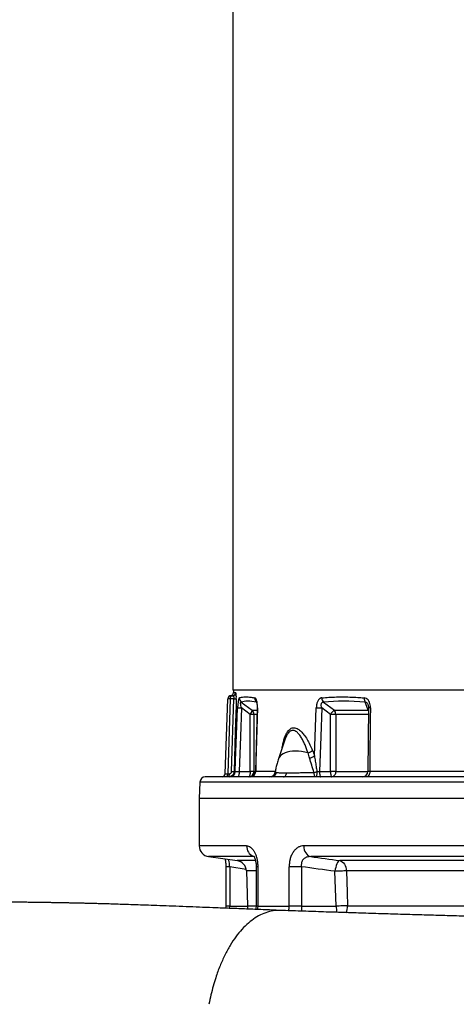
# Model space of a CAD drawing. Header units: millimetres. Extents: x 1566 to 6379, y 1263 to 6912.
# Tile 7 of 11: x 4104 to 4911, y 2267 to 4087. Entities that reach past the tile are written whole.
import ezdxf

# ---------------------------------------------------------------- set-up
doc = ezdxf.new("R2010")
doc.units = ezdxf.units.MM
doc.header["$LTSCALE"] = 2

msp = doc.modelspace()

# ---------------------------------------------------------------- linework, layer by layer
at = {"color": 7, "linetype": 'Continuous', "lineweight": 25}
for p, q in [((4497.6, 5497.7), (4497.6, 2847.7)), ((5728.9, 2847.7), (4497.6, 2847.7)), ((4498.9, 2847.7), (4498.8, 2843.5)), ((4483.6, 2693.5), (4488.4, 2831.9)), ((4492.9, 2831.9), (4488.1, 2693.5)), ((4499.6, 2831.9), (4492.9, 2831.9)), ((4494.4, 2837.7), (4497, 2837.7)), ((4495.4, 2697.3), (4499.6, 2831.9)), ((4513.3, 2825.7), (4533.2, 2810.7)), ((4665.2, 2825.7), (4685.2, 2810.7)), ((4747.7, 2810.7), (4742.4, 2825.7)), ((4529.6, 2803), (4513.7, 2815)), ((4536.7, 2803), (4529.6, 2803)), ((4529.6, 2697.7), (4529.6, 2803)), ((4536.7, 2803), (4536.7, 2697.7)), ((4542.5, 2815.3), (4539.3, 2697.4)), ((4678, 2803), (4662.1, 2815)), ((4678, 2697.7), (4678, 2803)), ((4687.7, 2803), (4678, 2803)), ((4685.2, 2810.7), (4747.7, 2810.7)), ((4687.7, 2803), (4687.7, 2697.7)), ((4748.2, 2815.1), (4747.1, 2697.6)), ((4593.9, 2756.2), (4581.9, 2721.1)), ((4488.1, 2693.5), (4491.2, 2693.5)), ((4502.1, 2697.3), (4499.8, 2697.3)), ((4509.4, 2697.7), (4529.6, 2697.7)), ((4536.7, 2697.7), (4529.6, 2697.7)), ((4657.8, 2697.7), (4678, 2697.7)), ((4687.7, 2697.7), (4678, 2697.7)), ((4936.9, 2697.3), (4750.8, 2697.3)), ((4436.7, 2678), (4435.6, 2647.7)), ((4568.9, 2687.7), (4446.7, 2687.7)), ((4591.1, 2687.7), (4590.5, 2687.7)), ((5924.6, 2687.7), (4591.1, 2687.7)), ((4435.6, 2647.7), (4435.6, 2560.1)), ((5919.1, 2647.7), (4435.6, 2647.7)), ((5919.1, 2560.1), (4628.7, 2560.1)), ((4452.9, 2540.3), (4505.5, 2532.9)), ((5904.1, 2540.3), (4641.5, 2540.3)), ((4484.7, 2521.6), (4484.7, 2448.7)), ((4491.8, 2521.6), (4491.8, 2448.7)), ((4522.7, 2513.8), (4524.9, 2449.4)), ((4540.7, 2521.6), (4540.7, 2448.7)), ((4543.6, 2521.6), (4543.6, 2448.7)), ((4601.8, 2448.7), (4601.8, 2521.6)), ((4624.2, 2521.6), (4601.8, 2521.6)), ((4624.2, 2521.6), (4624.2, 2448.7)), ((4688.6, 2448.7), (4686.3, 2513.1)), ((4484.7, 2448.7), (4484.3, 2444.8)), ((4543.6, 2448.7), (4601.8, 2448.7)), ((4624.2, 2448.7), (4601.8, 2448.7)), ((4624.2, 2448.7), (4688.6, 2448.7))]:
    msp.add_line(p, q, dxfattribs=at)
at = {"color": 8, "linetype": 'Continuous', "lineweight": 25}
for p, q in [((4498.8, 2843.5), (4502.9, 2843.5)), ((4493.7, 2837.7), (4493.7, 2837.7)), ((4533.2, 2810.7), (4542.3, 2810.7)), ((4542.1, 2803), (4536.7, 2803)), ((4748.1, 2803), (4687.7, 2803)), ((4747.7, 2810.7), (4748.3, 2810)), ((4536.7, 2697.7), (4539.3, 2697.7)), ((4575.7, 2697.3), (4539.9, 2697.3)), ((4687.7, 2697.7), (4747.1, 2697.7)), ((5185.6, 2678), (4436.7, 2678)), ((4523.1, 2560.1), (4435.6, 2560.1)), ((4536.6, 2540.3), (4452.9, 2540.3)), ((4539.3, 2532.9), (4505.5, 2532.9)), ((5865.8, 2532.9), (4695.2, 2532.9)), ((4491.8, 2521.6), (4484.7, 2521.6)), ((4522.1, 2516.5), (4491.8, 2521.6)), ((4540.7, 2513.8), (4522.7, 2513.8)), ((4543.6, 2521.6), (4540.7, 2521.6)), ((5848.6, 2513.8), (4707.6, 2513.8)), ((4491.8, 2448.7), (4484.7, 2448.7)), ((4491.8, 2448.7), (4524.9, 2448.7)), ((4524.9, 2449.4), (4540.7, 2449.4)), ((4543.6, 2448.7), (4540.7, 2448.7)), ((4709.8, 2449.4), (5846.4, 2449.4))]:
    msp.add_line(p, q, dxfattribs=at)
at = {"color": 7, "linetype": 'Continuous', "lineweight": 25, "flags": 128}
for points in [[(4504, 2831.9), (4503.7, 2819.9), (4502.1, 2772), (4499.8, 2697.3)], [(4502.1, 2697.3), (4502.8, 2717.3), (4505.7, 2797.3), (4506.4, 2815.4)], [(4513.7, 2815), (4511.8, 2762.5), (4509.4, 2697.7)], [(4543.1, 2815.4), (4542.5, 2795.4), (4540.4, 2715.4), (4539.9, 2697.3)], [(4648.5, 2726.5), (4651.1, 2797.3), (4651.8, 2815.4)], [(4651.8, 2815.4), (4652.7, 2815.3), (4653.9, 2815.3), (4655.1, 2815.3), (4656.4, 2815.2), (4657.8, 2815.2), (4659.3, 2815.1), (4660.7, 2815.1), (4662.1, 2815)], [(4662.1, 2815), (4660.2, 2762.5), (4657.8, 2697.7)], [(4751.9, 2815.4), (4751.7, 2795.4), (4750.9, 2715.4), (4750.8, 2697.3)], [(4509.4, 2697.7), (4509.3, 2695.7), (4509.2, 2693.9), (4508.9, 2692.1), (4508.6, 2690.6), (4508.2, 2689.4), (4507.8, 2688.5), (4507.3, 2687.9), (4506.8, 2687.7)], [(4529.6, 2697.7), (4529.6, 2695.7), (4529.4, 2693.9), (4529.2, 2692.1), (4528.9, 2690.6), (4528.5, 2689.4), (4528, 2688.5), (4527.5, 2687.9), (4527, 2687.7)], [(4591.1, 2687.7), (4592.2, 2687.8), (4593.1, 2688.3), (4594.1, 2688.9), (4594.9, 2689.8), (4595.6, 2691), (4596.2, 2692.3), (4596.7, 2693.8), (4597, 2695.4)], [(4650.9, 2687.7), (4650.3, 2687.8), (4649.8, 2688.3), (4649.3, 2689), (4648.8, 2690), (4648.4, 2691.2), (4648.1, 2692.6), (4647.8, 2694.1), (4647.6, 2695.8)], [(4653, 2697.5), (4653, 2695.6), (4652.9, 2693.8), (4652.7, 2692.1), (4652.4, 2690.6), (4652.1, 2689.3), (4651.7, 2688.4), (4651.3, 2687.9), (4650.9, 2687.7)], [(4657.8, 2697.7), (4657.8, 2695.7), (4658, 2693.9), (4658.2, 2692.1), (4658.5, 2690.6), (4658.9, 2689.4), (4659.4, 2688.5), (4659.9, 2687.9), (4660.4, 2687.7)], [(4678, 2697.7), (4678.1, 2695.7), (4678.2, 2693.9), (4678.5, 2692.1), (4678.8, 2690.6), (4679.2, 2689.4), (4679.6, 2688.5), (4680.1, 2687.9), (4680.6, 2687.7)], [(4687.7, 2697.7), (4687.6, 2695.7), (4687.1, 2693.9), (4686.5, 2692.1), (4685.6, 2690.6), (4684.5, 2689.4), (4683.3, 2688.5), (4682, 2687.9), (4680.6, 2687.7)], [(4750.8, 2697.3), (4750.6, 2695.4), (4750.2, 2693.6), (4749.6, 2692), (4748.8, 2690.5), (4747.9, 2689.3), (4746.8, 2688.4), (4745.7, 2687.9), (4744.5, 2687.7)], [(4628.7, 2560.1), (4629, 2556.5), (4629.7, 2553.1), (4630.8, 2549.9), (4632.4, 2547), (4634.3, 2544.5), (4636.5, 2542.5), (4638.9, 2541.1), (4641.5, 2540.3)], [(4695.2, 2532.9), (4693.8, 2532.3), (4692.4, 2531.1), (4691.1, 2529.2), (4689.8, 2526.7), (4688.7, 2523.8), (4687.7, 2520.4), (4686.9, 2516.8), (4686.3, 2513.1)], [(4695.2, 2532.9), (4697.6, 2532.1), (4699.9, 2530.7), (4702, 2528.8), (4703.9, 2526.5), (4705.4, 2523.7), (4706.5, 2520.6), (4707.3, 2517.2), (4707.6, 2513.8)], [(4707.6, 2513.8), (4705.4, 2513.7), (4703, 2513.7), (4700.4, 2513.6), (4697.7, 2513.5), (4694.8, 2513.4), (4691.9, 2513.3), (4689.1, 2513.2), (4686.3, 2513.1)], [(4707.6, 2513.8), (4709, 2473.8), (4709.8, 2449.4)], [(4524.9, 2449.4), (4524.7, 2445.4), (4524.2, 2443.3)], [(4540.7, 2448.7), (4540.3, 2444.8), (4539.8, 2442.6)], [(4709.8, 2449.4), (4707.7, 2449.3), (4705.3, 2449.3), (4702.7, 2449.2), (4700, 2449.1), (4697.1, 2449), (4694.2, 2448.9), (4691.4, 2448.8), (4688.6, 2448.7)]]:
    msp.add_lwpolyline(points, dxfattribs=at)
at = {"color": 8, "linetype": 'Continuous', "lineweight": 25, "flags": 128}
for points in [[(4636.6, 2731.8), (4630.6, 2733.3), (4624.7, 2734.3), (4618.9, 2735), (4613.2, 2735.2), (4607.9, 2735.1), (4602.9, 2734.5), (4598.2, 2733.6), (4594.1, 2732.3), (4590.4, 2730.5), (4587.3, 2728.5), (4584.8, 2726.1), (4583, 2723.4), (4581.9, 2721.1)], [(4491.6, 2444.5), (4491.6, 2444.8), (4491.8, 2448.7)], [(4543.6, 2448.7), (4543.3, 2444.8), (4542.8, 2442.5)]]:
    msp.add_lwpolyline(points, dxfattribs=at)
at = {"color": 7, "linetype": 'Continuous', "lineweight": 25}
for centre, radius, start, end in [((4492.8, 2843.7), 6, 279.0495, 358), ((4496.9, 2843.7), 5.98, 270.1664, 358.1818), ((4494.4, 2831.7), 6, 90, 178), ((4490.7, 2794.8), 37.2, 86.5714, 93.4286), ((4494.4, 2831.8), 6, 97.1389, 178.002), ((4499.6, 2833.2), 6.83, 138.9755, 191.0171), ((4501.8, 2882), 50.2, 267.4902, 272.5098), ((4519.8, 2833.5), 10.2, 178.7173, 229.9436), ((4548.3, 2833.1), 10, 176.3029, 227.3121), ((4674.1, 2833.7), 12, 179.9603, 221.9571), ((4752.7, 2832.4), 12.3, 174.0092, 213.0776), ((4522, 3065.2), 250.4, 266.421, 268.0891), ((4517.9, 2813.3), 15.6, 318.9053, 350.5002), ((4526.5, 2803.1), 10.1, 359.7803, 48.7149), ((4703.6, 2786.4), 30.5, 127.1625, 146.9181), ((4675.7, 2803.3), 12, 358.6198, 37.8775), ((4631.9, 2749.4), 18.2, 284.9299, 315.4601), ((4635.5, 2743.9), 21.7, 280.5155, 306.6872), ((4477.6, 2693.7), 6, 270, 358), ((4481.4, 2692.2), 6.83, 318.9751, 11.0185), ((4484.5, 2692.2), 6.83, 318.9747, 11.0179), ((4492.1, 2697.6), 9.93, 270.3355, 358.3642), ((4497.6, 2748), 50.7, 267.5162, 272.4838), ((4526.9, 2697.5), 9.83, 271.0099, 0.9761), ((4529.2, 2697.7), 10, 270.0008, 358.5245), ((4530.2, 2697.3), 9.66, 271.9578, 0.0039), ((4565.9, 2697.7), 10, 270.2317, 351.175), ((4568.7, 2697.4), 9.67, 271.0107, 350.1366), ((4615.7, 2804.1), 112.9, 286.4319, 289.303), ((4737.1, 2697.7), 10, 270.0095, 359.5927), ((4446.7, 2677.7), 10, 90, 178), ((4455.6, 2560.1), 20, 180, 262), ((4502.7, 2513.1), 20, 2, 82)]:
    msp.add_arc(centre, radius, start, end, dxfattribs=at)
at = {"color": 8, "linetype": 'Continuous', "lineweight": 25}
for centre, radius, start, end in [((4542.9, 2814), 1.4, 83.1864, 110.5836), ((4750.8, 2803.9), 11.5, 84.6135, 103.1897), ((4542.8, 2559.3), 19.7, 177.7531, 248.1357), ((4577.1, 2448.6), 24.7, 340.0949, 0.2169), ((4676.7, 2448.4), 52.5, 179.7274, 190.0524), ((4737.4, 2448.2), 48.8, 179.3708, 193.1344), ((4684.5, 2448.4), 25.3, 332.0842, 2.1441)]:
    msp.add_arc(centre, radius, start, end, dxfattribs=at)
at = {"color": 7, "linetype": 'Continuous', "lineweight": 25}
for centre, major_axis, ratio, start_param, end_param in [((5199.2, 2242.1), (693.6, -578.4), 0.12953, 2.909193, 3.065832), ((5195.6, 2242.1), (664.9, -519.6), 0.405307, 2.584852, 2.741491), ((4489.6, 2693.7), (6.01, 0.21), 0.02664, 3.139731, 4.447793)]:
    msp.add_ellipse(centre, major_axis=major_axis, ratio=ratio, start_param=start_param, end_param=end_param, dxfattribs=at)
for points, knots in [([(4504, 2831.9), (4504, 2832.4), (4504.1, 2834.2), (4504.1, 2837.4), (4503.8, 2840.7), (4503.4, 2843), (4503.1, 2843.3), (4502.9, 2843.5)], [0, 0, 0, 0, 0.077931, 0.291209, 0.521309, 0.761044, 1, 1, 1, 1]), ([(4497, 2837.7), (4497.3, 2837.6), (4498, 2837.5), (4498.9, 2836.4), (4499.5, 2834.8), (4499.6, 2833.5), (4499.7, 2832.5), (4499.6, 2832.2), (4499.6, 2831.9)], [0, 0, 0, 0, 0.257659, 0.506763, 0.731458, 0.88833, 0.929073, 1, 1, 1, 1]), ([(4509.7, 2833.7), (4509.5, 2833.7), (4509.1, 2833.4), (4508.3, 2831.9), (4507.5, 2828.1), (4506.8, 2822.3), (4506.5, 2817.8), (4506.4, 2815.4)], [0, 0, 0, 0, 0.071255, 0.269127, 0.496591, 0.721551, 1, 1, 1, 1]), ([(4509.7, 2833.7), (4510.9, 2834.1), (4513.5, 2834.9), (4518, 2835.4), (4523, 2835.6), (4528.6, 2835.2), (4533.8, 2834.6), (4537.2, 2833.9), (4538.3, 2833.7)], [0, 0, 0, 0, 0.180354, 0.36083, 0.541306, 0.722764, 0.904221, 1, 1, 1, 1]), ([(4513.7, 2815), (4513.3, 2816.6), (4512.5, 2819.3), (4512, 2822.5), (4512, 2824.3), (4512.2, 2825.2), (4512.5, 2825.7), (4512.9, 2825.8), (4513.2, 2825.7), (4513.3, 2825.7)], [0, 0, 0, 0, 0.322828, 0.550822, 0.67418, 0.754712, 0.875491, 0.931699, 1, 1, 1, 1]), ([(4543.1, 2815.4), (4543.1, 2817.2), (4543.1, 2820.8), (4542.5, 2825.8), (4541.5, 2830), (4540.1, 2832.9), (4538.9, 2833.5), (4538.3, 2833.7)], [0, 0, 0, 0, 0.2050894, 0.4123313, 0.6032935, 0.8015413, 1, 1, 1, 1]), ([(4541.3, 2826.4), (4541.3, 2826.4), (4541.3, 2826.4), (4541.5, 2825.7), (4541.8, 2824.5), (4542.1, 2822.8), (4542.3, 2820.5), (4542.5, 2818), (4542.4, 2816.2), (4542.4, 2815.3)], [0, 0, 0, 0, 0.086074, 0.201174, 0.327659, 0.470993, 0.638283, 0.825484, 1, 1, 1, 1]), ([(4662.1, 2833.7), (4661.7, 2833.7), (4660.2, 2833.4), (4657.4, 2831.9), (4654.5, 2828.1), (4652.4, 2822.3), (4652, 2817.8), (4651.8, 2815.4)], [0, 0, 0, 0, 0.071255, 0.269127, 0.496592, 0.721552, 1, 1, 1, 1]), ([(4662.1, 2815), (4661.7, 2816.6), (4661, 2819.3), (4661.1, 2822.5), (4661.8, 2824.3), (4662.6, 2825.2), (4663.5, 2825.7), (4664.4, 2825.8), (4664.9, 2825.7), (4665.2, 2825.7)], [0, 0, 0, 0, 0.3228279, 0.5508213, 0.6741782, 0.7547105, 0.8754886, 0.9316975, 1, 1, 1, 1]), ([(4662.1, 2833.7), (4666.5, 2834.1), (4675.2, 2834.9), (4688.9, 2835.4), (4703, 2835.6), (4717.5, 2835.2), (4730, 2834.6), (4737.8, 2833.9), (4740.4, 2833.7)], [0, 0, 0, 0, 0.180354, 0.36083, 0.541306, 0.722763, 0.904221, 1, 1, 1, 1]), ([(4751.9, 2815.4), (4751.8, 2817.2), (4751.7, 2820.8), (4750.3, 2825.8), (4747.8, 2830), (4744.4, 2832.9), (4741.8, 2833.5), (4740.4, 2833.7)], [0, 0, 0, 0, 0.205089, 0.412331, 0.603293, 0.80154, 1, 1, 1, 1]), ([(4747.3, 2821.1), (4747.5, 2820.6), (4747.9, 2819.5), (4748.2, 2817.4), (4748.2, 2815.9), (4748.2, 2815.1)], [0, 0, 0, 0, 0.273503, 0.627341, 1, 1, 1, 1]), ([(4581.9, 2721.1), (4581.4, 2719.6), (4580.1, 2715.5), (4578.2, 2708.6), (4576.7, 2701.8), (4576.1, 2697.6), (4575.8, 2696.2)], [0, 0, 0, 0, 0.185501, 0.513129, 0.836783, 1, 1, 1, 1]), ([(4647.6, 2695.8), (4646.3, 2700.4), (4644.8, 2705), (4642, 2713.9), (4640.6, 2718.3), (4639.5, 2722.6)], [0, 0, 0, 0, 0.5, 0.5, 1, 1, 1, 1]), ([(4648.5, 2726.5), (4648.9, 2723.3), (4649.9, 2716.8), (4651.5, 2707.1), (4652.5, 2700.7), (4653, 2697.5)], [0, 0, 0, 0, 0.337642, 0.676714, 1, 1, 1, 1]), ([(4499.8, 2697.3), (4499.6, 2696.3), (4499.4, 2694.2), (4497.8, 2691.4), (4495.4, 2689.3), (4492.6, 2687.9), (4490.6, 2687.8), (4489.7, 2687.7)], [0, 0, 0, 0, 0.2043091, 0.4061778, 0.6095583, 0.8230132, 1, 1, 1, 1]), ([(4491.2, 2693.5), (4491.5, 2693.5), (4491.7, 2693.5), (4492.2, 2693.6), (4492.5, 2693.7), (4493.2, 2693.9), (4493.7, 2694.2), (4494.5, 2694.9), (4494.8, 2695.3), (4495.1, 2696.1), (4495.2, 2696.3), (4495.3, 2696.8), (4495.4, 2697.1), (4495.4, 2697.3)], [0, 0, 0, 0, 0.125, 0.125, 0.25, 0.25, 0.5, 0.5, 0.75, 0.75, 0.875, 0.875, 1, 1, 1, 1]), ([(4502.1, 2697.3), (4502.1, 2697.4), (4502.5, 2697.4), (4503.7, 2697.5), (4506.2, 2697.6), (4508.3, 2697.7), (4509.4, 2697.7)], [0, 0, 0, 0, 0.122125, 0.414506, 0.707187, 1, 1, 1, 1]), ([(4578.2, 2695.7), (4579.1, 2695.6), (4580.9, 2695.5), (4585.1, 2695.3), (4590.4, 2695.3), (4594.8, 2695.4), (4597, 2695.4)], [0, 0, 0, 0, 0.240388, 0.486138, 0.739636, 1, 1, 1, 1]), ([(4597, 2695.4), (4599.3, 2695.4), (4603.9, 2695.4), (4611.8, 2695.4), (4620.4, 2695.4), (4629.1, 2695.5), (4637.2, 2695.6), (4643.2, 2695.7), (4646.6, 2695.8), (4647.6, 2695.8)], [0, 0, 0, 0, 0.155499, 0.310998, 0.483068, 0.655147, 0.797364, 0.93959, 1, 1, 1, 1]), ([(4653, 2697.5), (4653.5, 2697.5), (4655.1, 2697.6), (4656.6, 2697.7), (4657.8, 2697.7)], [0, 0, 0, 0, 0.29345, 1, 1, 1, 1]), ([(4523.1, 2560.1), (4524.3, 2560), (4526.6, 2559.7), (4530.1, 2557.9), (4533.4, 2555), (4536.4, 2551), (4539, 2546.1), (4541, 2540.7), (4542.5, 2534.7), (4543.4, 2528.4), (4543.6, 2523.9), (4543.6, 2521.6)], [0, 0, 0, 0, 0.117607, 0.235168, 0.352516, 0.469803, 0.578654, 0.68747, 0.789307, 0.89114, 1, 1, 1, 1]), ([(4628.7, 2560.1), (4627, 2560.1), (4625.2, 2559.9), (4622.7, 2559.2), (4621.8, 2558.9), (4620.1, 2558.3), (4619.3, 2557.9), (4616.9, 2556.6), (4615.3, 2555.5), (4613.1, 2553.4), (4612.4, 2552.7), (4611, 2551.2), (4610.4, 2550.4), (4609.1, 2548.6), (4608.5, 2547.7), (4607.4, 2545.8), (4606.9, 2544.7), (4605.4, 2541.6), (4604.5, 2539.3), (4603.7, 2536.3), (4603.5, 2535.7), (4603.2, 2534.5), (4603.1, 2533.9), (4602.7, 2532), (4602.5, 2530.7), (4601.9, 2526.9), (4601.8, 2524.3), (4601.8, 2521.6)], [0, 0, 0, 0, 0.125, 0.125, 0.1875, 0.1875, 0.25, 0.25, 0.375, 0.375, 0.4375, 0.4375, 0.5, 0.5, 0.5625, 0.5625, 0.625, 0.625, 0.75, 0.75, 0.78125, 0.78125, 0.8125, 0.8125, 0.875, 0.875, 1, 1, 1, 1]), ([(4483.4, 2536), (4483.5, 2535.5), (4483.8, 2533.9), (4484.2, 2531), (4484.5, 2527.3), (4484.7, 2524.1), (4484.7, 2522.2), (4484.7, 2521.6)], [0, 0, 0, 0, 0.127222, 0.374237, 0.628257, 0.882957, 1, 1, 1, 1]), ([(4535.8, 2541.6), (4535.7, 2541.6), (4535.7, 2541.7), (4535.9, 2541.4), (4536.4, 2540.8), (4537.1, 2539.7), (4537.9, 2538), (4538.7, 2535.9), (4539.4, 2533.2), (4540.1, 2530.1), (4540.5, 2526.8), (4540.7, 2523.9), (4540.7, 2522.2), (4540.7, 2521.6)], [0, 0, 0, 0, 0.009166, 0.107648, 0.21074, 0.304794, 0.403884, 0.506709, 0.616305, 0.724931, 0.835852, 0.951472, 1, 1, 1, 1]), ([(4641.5, 2540.3), (4639.7, 2540.2), (4635.8, 2540.2), (4630.5, 2537.9), (4626.4, 2533.8), (4624, 2528.1), (4624.1, 2523.8), (4624.2, 2521.6)], [0, 0, 0, 0, 0.197039, 0.41403, 0.612873, 0.805993, 1, 1, 1, 1]), ([(4585.9, 2440.8), (4575, 2441.2), (4553.8, 2442.1), (4523.3, 2443.3), (4494.6, 2444.5), (4467.5, 2445.5), (4442.1, 2446.5), (4417.1, 2447.5), (4392.6, 2448.4), (4368.8, 2449.3), (4347.1, 2450.1), (4327.3, 2450.8), (4309.4, 2451.4), (4293.3, 2451.9), (4279, 2452.4), (4266.5, 2452.8), (4255.8, 2453.1), (4246.8, 2453.3), (4239.4, 2453.5), (4233, 2453.7), (4226.3, 2453.9), (4218.7, 2454), (4210.2, 2454.2), (4201.2, 2454.4), (4192.2, 2454.6), (4183.1, 2454.8), (4174.3, 2455), (4165.6, 2455.1), (4158.3, 2455.2), (4152.7, 2455.3), (4148.5, 2455.4), (4144.6, 2455.4), (4140.5, 2455.5), (4135.6, 2455.5), (4129.7, 2455.6), (4122.7, 2455.7), (4114.7, 2455.8), (4105.6, 2456), (4095.5, 2456.1), (4084.4, 2456.3), (4072.3, 2456.5), (4059.4, 2456.7), (4050.5, 2456.9), (4045.9, 2457)], [0, 0, 0, 0, 0.0479392, 0.0936565, 0.1373569, 0.1793445, 0.2194512, 0.2576184, 0.3000852, 0.3398125, 0.3767861, 0.4110118, 0.443011, 0.4720791, 0.4982082, 0.5214094, 0.5416521, 0.5585928, 0.5725795, 0.5840504, 0.5956381, 0.611194, 0.6277072, 0.6452784, 0.6647074, 0.6816104, 0.7000999, 0.7191441, 0.7362489, 0.7461963, 0.7551834, 0.7631763, 0.7716471, 0.7825189, 0.7958711, 0.8117895, 0.8303696, 0.8517138, 0.8758951, 0.9029146, 0.9327156, 0.9651607, 1, 1, 1, 1]), ([(4585.9, 2440.7), (4583.5, 2440.8), (4576.6, 2441), (4565.2, 2439), (4551.7, 2434.4), (4538.7, 2427.3), (4526.2, 2417.9), (4514.3, 2406.2), (4503, 2392.4), (4492.4, 2376.4), (4482.6, 2358.5), (4473.7, 2338.5), (4466.6, 2319.1), (4461.2, 2300.9), (4456.9, 2284.5), (4454.6, 2273.1), (4453.4, 2267.3)], [0, 0, 0, 0, 0.040946, 0.121448, 0.200908, 0.279629, 0.357892, 0.435958, 0.514084, 0.592531, 0.671564, 0.751475, 0.832586, 0.887522, 0.943279, 1, 1, 1, 1]), ([(4585.5, 1704.6), (4598.1, 1705), (4623.2, 1705.8), (4661.7, 1707.1), (4700.1, 1708.3), (4738.5, 1709.5), (4776.7, 1710.7), (4814.6, 1711.8), (4854.2, 1712.9), (4895.4, 1714), (4938.1, 1715.2), (4980.1, 1716.3), (5021.3, 1717.3), (5061.7, 1718.2), (5105.6, 1719.2), (5152.7, 1720.3), (5202.8, 1721.3), (5251.1, 1722.3), (5297.6, 1723.3), (5342.1, 1724.3), (5384.5, 1725.2), (5424.8, 1726.1), (5463.3, 1726.9), (5500.3, 1727.8), (5535.7, 1728.7), (5569.4, 1729.6), (5601.4, 1730.4), (5632, 1731.2), (5664.1, 1732.1), (5697.5, 1733.1), (5731.8, 1734.2), (5765.5, 1735.3), (5798.3, 1736.5), (5830.2, 1737.7), (5859.7, 1738.9), (5887, 1740), (5912.5, 1741.1), (5934.7, 1742.2), (5954.2, 1743.2), (5971.4, 1744.1), (5988, 1745), (6003.4, 1745.9), (6015.8, 1746.7), (6026.1, 1747.4), (6035.1, 1748), (6045.1, 1748.7), (6055.6, 1749.4), (6066.1, 1750.2), (6076.1, 1751), (6084.3, 1751.7), (6091, 1752.3), (6096.3, 1752.8), (6101.6, 1753.3), (6106.9, 1753.7), (6112.1, 1754.2), (6116.9, 1754.7), (6120.8, 1755.1), (6123.8, 1755.4), (6126.4, 1755.7), (6129.4, 1756), (6133, 1756.4), (6137.2, 1756.8), (6141.4, 1757.3), (6145.8, 1757.9), (6150.2, 1758.4), (6155.2, 1759.1), (6160.4, 1759.8), (6165.8, 1760.7), (6171.3, 1761.6), (6176.4, 1762.5), (6181.4, 1763.5), (6187.7, 1764.9), (6195.5, 1766.7), (6203, 1768.7), (6210.2, 1770.8), (6217.2, 1773), (6224.4, 1775.5), (6232.3, 1778.5), (6242.2, 1782.7), (6251.2, 1787), (6258.8, 1791), (6264.7, 1794.4), (6270.9, 1798.2), (6277.7, 1802.7), (6285.4, 1808.2), (6294.4, 1815.3), (6304.2, 1824.1), (6314, 1834), (6322.6, 1843.9), (6329.9, 1853.5), (6336.6, 1863.3), (6342.5, 1873.1), (6347.8, 1882.9), (6352.3, 1892.6), (6356.6, 1903), (6360.7, 1914.8), (6364.4, 1928), (6367.3, 1942.5), (6370.2, 1960.1), (6373.2, 1980.7), (6375.8, 2004.4), (6377.7, 2028.7), (6378.7, 2053.2), (6379, 2077.5), (6378.5, 2100.4), (6377.3, 2121.7), (6375.7, 2141.8), (6373.5, 2161.7), (6370.9, 2181.2), (6367.9, 2199.7), (6364.6, 2216.6), (6360.5, 2230.9), (6356.4, 2242.7), (6352.4, 2252.3), (6348.7, 2260.3), (6344.8, 2267.9), (6340.1, 2276.1), (6334, 2285.8), (6325.9, 2297), (6317, 2307.8), (6307.6, 2317.6), (6298.8, 2325.9), (6290.1, 2333.2), (6282.2, 2339.2), (6275.2, 2344.1), (6268.7, 2348.2), (6262.4, 2352), (6255.9, 2355.6), (6249.1, 2359), (6242.5, 2362.1), (6236.5, 2364.8), (6231.1, 2367), (6226.1, 2368.9), (6221.3, 2370.6), (6216.7, 2372.2), (6212.8, 2373.5), (6209.1, 2374.6), (6205.3, 2375.8), (6200.6, 2377.1), (6195.4, 2378.4), (6190.4, 2379.7), (6186.2, 2380.6), (6182.6, 2381.4), (6178.8, 2382.1), (6174.3, 2383), (6168.3, 2384.1), (6161.4, 2385.2), (6153.9, 2386.3), (6147.5, 2387.2), (6141.4, 2387.9), (6135.1, 2388.7), (6127.7, 2389.5), (6119.6, 2390.4), (6111, 2391.2), (6102.8, 2392), (6094.4, 2392.8), (6085.3, 2393.6), (6075.4, 2394.4), (6064.9, 2395.3), (6054.3, 2396.1), (6043.7, 2396.9), (6033.3, 2397.6), (6020.5, 2398.5), (6005.3, 2399.4), (5987.6, 2400.5), (5970.2, 2401.4), (5952.4, 2402.4), (5933.6, 2403.3), (5913.2, 2404.3), (5889.9, 2405.3), (5863.6, 2406.4), (5834.3, 2407.6), (5803.1, 2408.8), (5774, 2409.8), (5747.8, 2410.7), (5724.9, 2411.5), (5701.2, 2412.2), (5677.1, 2412.9), (5650.9, 2413.7), (5623.6, 2414.5), (5595.6, 2415.2), (5569.4, 2415.9), (5544.9, 2416.5), (5522.4, 2417.1), (5501.3, 2417.6), (5480.8, 2418.1), (5460.1, 2418.5), (5441, 2419), (5423.5, 2419.3), (5407.8, 2419.7), (5391.9, 2420), (5375.7, 2420.4), (5358.7, 2420.7), (5340.1, 2421.1), (5320, 2421.5), (5298.5, 2421.9), (5275.7, 2422.4), (5251, 2422.9), (5224.5, 2423.4), (5196, 2424), (5166, 2424.6), (5134.4, 2425.2), (5101.3, 2425.9), (5066.4, 2426.7), (5029.8, 2427.5), (4991.5, 2428.4), (4951.6, 2429.5), (4913.3, 2430.5), (4876.7, 2431.5), (4842.3, 2432.5), (4806.9, 2433.5), (4770.9, 2434.7), (4734.3, 2435.8), (4697.4, 2437), (4660.2, 2438.2), (4622.7, 2439.5), (4598, 2440.4), (4585.6, 2440.8)], [0, 0, 0, 0, 0.008849, 0.017552, 0.026113, 0.034518, 0.042765, 0.05086, 0.05881, 0.067904, 0.076807, 0.085519, 0.09404, 0.102369, 0.110506, 0.12114, 0.131434, 0.141394, 0.151026, 0.160337, 0.169176, 0.17772, 0.185974, 0.19394, 0.201756, 0.209273, 0.216489, 0.22347, 0.230298, 0.238979, 0.247371, 0.255477, 0.264347, 0.272854, 0.281004, 0.288798, 0.296247, 0.303611, 0.309183, 0.314781, 0.320407, 0.325817, 0.330779, 0.333652, 0.336994, 0.340808, 0.345018, 0.349235, 0.353408, 0.357537, 0.359844, 0.362171, 0.36452, 0.366891, 0.369283, 0.371556, 0.373492, 0.374774, 0.375874, 0.377191, 0.378847, 0.380843, 0.382987, 0.38486, 0.387214, 0.389306, 0.391845, 0.394551, 0.397093, 0.399435, 0.401548, 0.403731, 0.407654, 0.411149, 0.413367, 0.416518, 0.420175, 0.422914, 0.426685, 0.430325, 0.432274, 0.434005, 0.435629, 0.437447, 0.439497, 0.441792, 0.444851, 0.447836, 0.450599, 0.453141, 0.455461, 0.458052, 0.460301, 0.462374, 0.464682, 0.467243, 0.470058, 0.473124, 0.476391, 0.481022, 0.485988, 0.491071, 0.496096, 0.501114, 0.506046, 0.510199, 0.514318, 0.518436, 0.522559, 0.526451, 0.53002, 0.533186, 0.535621, 0.537742, 0.539547, 0.541113, 0.543037, 0.545452, 0.548362, 0.551764, 0.554305, 0.55697, 0.559394, 0.561544, 0.563428, 0.565066, 0.566823, 0.568944, 0.571246, 0.573476, 0.575669, 0.577703, 0.579753, 0.582156, 0.584141, 0.585802, 0.587146, 0.588656, 0.590538, 0.593129, 0.59525, 0.596878, 0.598339, 0.600027, 0.601944, 0.604236, 0.608301, 0.611753, 0.614651, 0.617448, 0.620375, 0.623633, 0.627744, 0.631608, 0.635176, 0.638779, 0.64277, 0.647084, 0.651468, 0.655704, 0.659793, 0.663733, 0.667524, 0.673928, 0.679988, 0.685779, 0.691365, 0.697231, 0.703485, 0.710127, 0.717959, 0.726086, 0.734475, 0.743131, 0.748709, 0.754394, 0.760186, 0.766073, 0.771786, 0.778661, 0.785063, 0.790984, 0.796432, 0.801413, 0.805892, 0.810324, 0.8148, 0.81932, 0.822636, 0.825975, 0.82934, 0.832729, 0.836206, 0.840084, 0.84441, 0.848767, 0.8535, 0.858608, 0.864094, 0.869957, 0.876199, 0.882646, 0.889455, 0.896629, 0.904169, 0.912076, 0.920349, 0.928989, 0.936019, 0.943275, 0.95076, 0.958478, 0.966432, 0.974483, 0.982766, 0.99127, 1, 1, 1, 1])]:
    msp.add_open_spline(points, degree=3, knots=knots, dxfattribs=at)
at = {"color": 8, "linetype": 'Continuous', "lineweight": 25}
for points, knots in [([(4742.4, 2825.7), (4742.8, 2825.7), (4743.3, 2825.8), (4744.4, 2825.4), (4745.1, 2824.8), (4746.2, 2823.7), (4746.7, 2822.6), (4747.2, 2821.6), (4747.2, 2821.3), (4747.3, 2821.1)], [0, 0, 0, 0, 0.215883, 0.316339, 0.521797, 0.615125, 0.901059, 0.924654, 1, 1, 1, 1]), ([(4588.8, 2741.2), (4588.9, 2741.7), (4589.3, 2744.9), (4590.6, 2750.5), (4592.6, 2758.2), (4595.3, 2765.2), (4598.2, 2770.6), (4601.2, 2774.3), (4604.1, 2776.7), (4607.1, 2778.2), (4610.6, 2778.7), (4614.3, 2778), (4618.9, 2775.9), (4623.9, 2771.8), (4629.5, 2765.3), (4635, 2757.1), (4640.3, 2747.3), (4643.3, 2740.2), (4644.9, 2736.6)], [0, 0, 0, 0, 0.010108, 0.072466, 0.13476, 0.197682, 0.260442, 0.303149, 0.345832, 0.388411, 0.431016, 0.485143, 0.539361, 0.621188, 0.703194, 0.801907, 0.901032, 1, 1, 1, 1]), ([(4636.6, 2731.8), (4634.8, 2736.9), (4632.2, 2744.6), (4627.9, 2753.8), (4624.4, 2760.3), (4620.3, 2766.2), (4616.3, 2770.4), (4612.4, 2772.8), (4609.3, 2773.7), (4606.4, 2773.4), (4603.8, 2772.3), (4601.3, 2770.2), (4598.6, 2766.8), (4596.1, 2762.2), (4594.7, 2758.2), (4594, 2756.3)], [0, 0, 0, 0, 0.17912, 0.270457, 0.361748, 0.457697, 0.555674, 0.616691, 0.679424, 0.725982, 0.774133, 0.82064, 0.868895, 0.939065, 1, 1, 1, 1]), ([(4539.9, 2697.3), (4539.5, 2697.4), (4539.1, 2697.4), (4539.3, 2697.4), (4539.3, 2697.4)], [0, 0, 0, 0, 0.923132, 1, 1, 1, 1]), ([(4576, 2696.1), (4575.9, 2696.1), (4575.7, 2696), (4576.6, 2695.8), (4577.9, 2695.7), (4578.2, 2695.7)], [0, 0, 0, 0, 0.196634, 0.74839, 1, 1, 1, 1]), ([(4750.8, 2697.3), (4750, 2697.4), (4748.4, 2697.4), (4747.2, 2697.5), (4747.2, 2697.6), (4747.2, 2697.6)], [0, 0, 0, 0, 0.377625, 0.755518, 1, 1, 1, 1]), ([(4590.5, 2687.7), (4588.4, 2687.7), (4584.1, 2687.6), (4578.3, 2687.6), (4573.1, 2687.6), (4570.3, 2687.7), (4568.9, 2687.7)], [0, 0, 0, 0, 0.237197, 0.502109, 0.750207, 1, 1, 1, 1]), ([(4491.8, 2521.6), (4491.6, 2523.8), (4491.2, 2528), (4490.4, 2532.8), (4490, 2534.6), (4489.9, 2535.1)], [0, 0, 0, 0, 0.415471, 0.829046, 1, 1, 1, 1])]:
    msp.add_open_spline(points, degree=3, knots=knots, dxfattribs=at)
at = {"color": 7, "linetype": 'Continuous', "lineweight": 25}
for points in [[(4639.5, 2722.6), (4638.6, 2725.8), (4637.7, 2728.9), (4636.6, 2731.8)], [(4644.9, 2736.6), (4646.2, 2733.4), (4647.4, 2730), (4648.5, 2726.5)], [(4641.5, 2540.3), (4659.4, 2537.8), (4677.3, 2535.3), (4695.2, 2532.9)], [(4686.3, 2513.1), (4665.6, 2515.9), (4644.9, 2518.8), (4624.2, 2521.6)]]:
    msp.add_open_spline(points, degree=3, dxfattribs=at)

doc.saveas('drawing.dxf')
